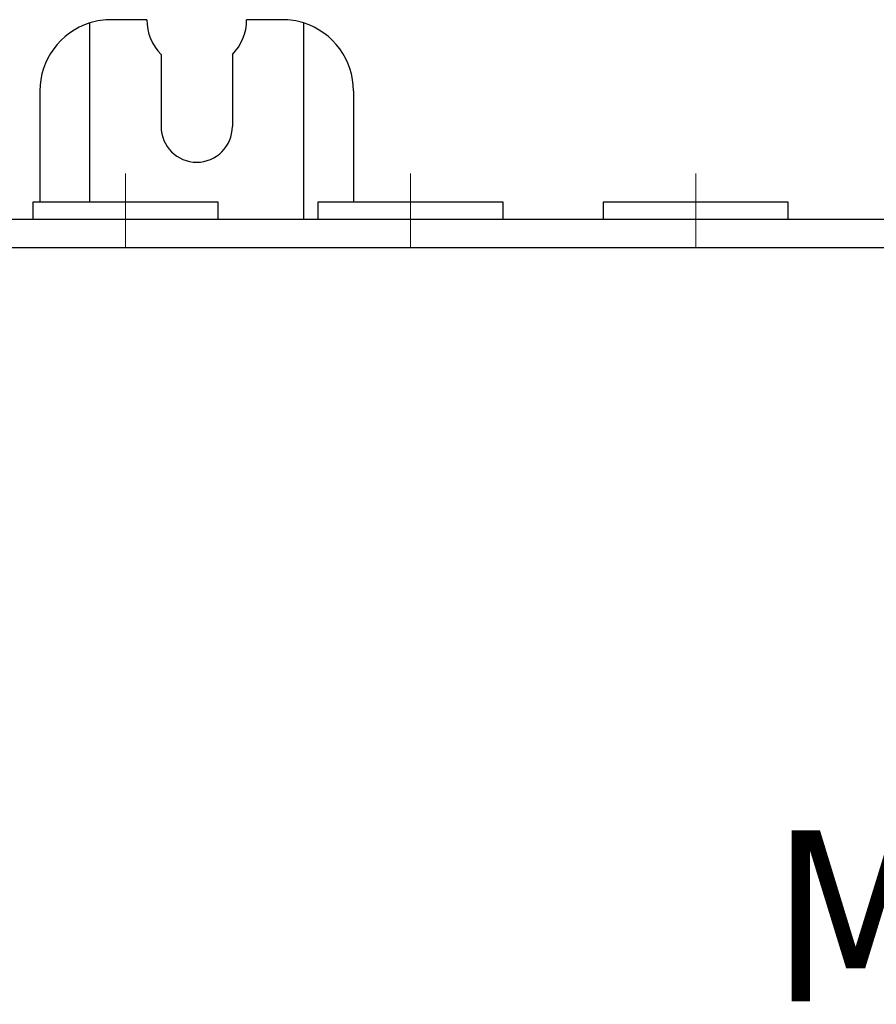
# Model space of a CAD drawing. Header units: millimetres. Extents: x 262469 to 275208, y -32539 to 9411.
# Tile 130 of 256: x 267948 to 268024, y -14055 to -13968. Entities that reach past the tile are written whole.
import ezdxf
from ezdxf.enums import TextEntityAlignment as Align

# ---------------------------------------------------------------- set-up
doc = ezdxf.new("R2010")
doc.units = ezdxf.units.MM
doc.header["$LTSCALE"] = 100
doc.layers.add('$ IE_TELETECHNIKA', color=5, linetype='Continuous', lineweight=30)
doc.styles.add('TAHOMA', font='tahoma.ttf', dxfattribs={"width": 0.85})

msp = doc.modelspace()

# ---------------------------------------------------------------- linework, layer by layer
at = {"layer": '$ IE_TELETECHNIKA', "color": 7, "linetype": 'Continuous'}
for p, q in [((267959.212, -13968.271), (267956.063, -13968.271)), ((267971.18, -13968.271), (267968.031, -13968.271)), ((267954.173, -13984.396), (267954.173, -13968.561)), ((267973.07, -13968.561), (267973.07, -13985.908)), ((267960.472, -13971.357), (267960.472, -13977.719)), ((267966.771, -13971.357), (267966.771, -13977.719)), ((267949.764, -13974.57), (267949.764, -13984.396)), ((267977.479, -13974.57), (267977.479, -13984.396)), ((267949.134, -13984.396), (267949.134, -13985.908)), ((267965.511, -13984.396), (267949.134, -13984.396)), ((267965.511, -13985.908), (267965.511, -13984.396)), ((267974.33, -13984.396), (267974.33, -13985.908)), ((267990.707, -13984.396), (267974.33, -13984.396)), ((267990.707, -13985.908), (267990.707, -13984.396)), ((267999.526, -13984.396), (267999.526, -13985.908)), ((268015.903, -13984.396), (267999.526, -13984.396)), ((268015.903, -13985.908), (268015.903, -13984.396)), ((267934.646, -13985.908), (268186.607, -13985.908)), ((268184.087, -13988.428), (267937.165, -13988.428))]:
    msp.add_line(p, q, dxfattribs=at)
at = {"layer": '$ IE_TELETECHNIKA', "color": 7, "linetype": 'Continuous', "lineweight": 5, "ltscale": 20.32}
for p, q in [((267957.322, -13981.877), (267957.322, -13988.428)), ((267982.518, -13981.877), (267982.518, -13988.428)), ((268007.715, -13981.877), (268007.715, -13988.428))]:
    msp.add_line(p, q, dxfattribs=at)
at = {"layer": '$ IE_TELETECHNIKA', "color": 7, "linetype": 'Continuous'}
for centre, radius, start, end in [((267956.063, -13974.57), 6.299, 90, 107.4576), ((267963.621, -13968.271), 4.409, 180, 224.41531), ((267963.621, -13968.271), 4.409, 315.58469, 0), ((267971.18, -13974.57), 6.299, 72.5424, 90), ((267956.063, -13974.57), 6.299, 107.4576, 180), ((267971.18, -13974.57), 6.299, 0, 72.5424), ((267963.621, -13977.719), 3.15, 180, 0)]:
    msp.add_arc(centre, radius, start, end, dxfattribs=at)

# ---------------------------------------------------------------- texts
at = {"layer": '$ IE_TELETECHNIKA', "color": 0, "style": 'TAHOMA', "width": 0.95}
msp.add_text('Multiswitch', height=15.11765, dxfattribs=at).set_placement((268062.296, -14039.91), align=Align.TOP_CENTER)

doc.saveas('drawing.dxf')
